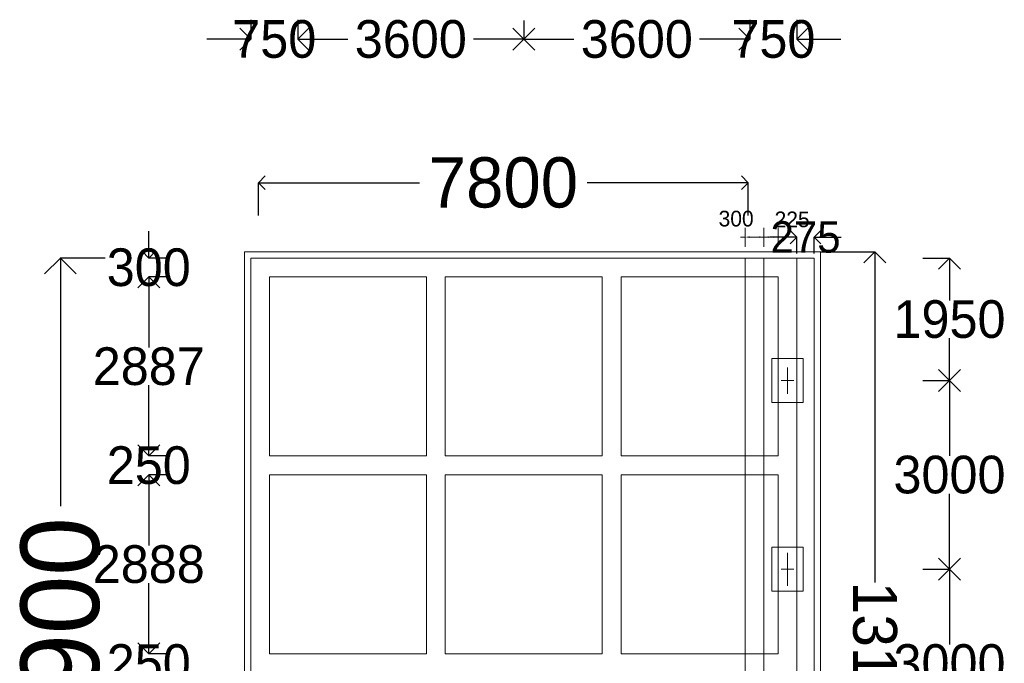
# Model space of a CAD drawing. Header units: millimetres. Extents: x -20950785 to 389010297, y -11535949 to 14056629.
# Tile 128 of 256: x 11707925 to 11723608, y -1739905 to -1729661. Entities that reach past the tile are written whole.
import ezdxf

# ---------------------------------------------------------------- set-up
doc = ezdxf.new("R2010")
doc.units = ezdxf.units.MM
doc.header["$LTSCALE"] = 60
doc.header["$MEASUREMENT"] = 0
doc.linetypes.add('DASHED2', pattern=[9.525, 6.35, -3.175])
doc.dimstyles.get("Standard").update_dxf_attribs({"dimtxt": 400, "dimasz": 215, "dimexe": 0.18, "dimexo": 0.0625, "dimgap": 0.09, "dimtad": 0, "dimtih": 1, "dimtoh": 1, "dimdec": 0, "dimzin": 4, "dimdsep": 46, "dimtxsty": 'Standard', "dimblk": 'OPEN90', "dimcen": 0, "dimadec": 0, "dimazin": 1, "dimtfac": 1, "dimtdec": 0, "dimtix": 1, "dimtofl": 0, "dimtmove": 0, "dimatfit": 3, "dimldrblk": 'OPEN30', "dimfxl": 1, "dimtolj": 1, "dimtzin": 0, "dimarcsym": 0})

# ---------------------------------------------------------------- blocks, each defined once
blk = doc.blocks.new('_Open90')
at = {"color": 0, "linetype": 'ByBlock', "lineweight": -2}
for p, q in [((-0.5, 0.5), (0, 0)), ((0, 0), (-1, 0)), ((0, 0), (-0.5, -0.5))]:
    blk.add_line(p, q, dxfattribs=at)
blk = doc.blocks.new('*D835')
at = {"color": 0, "linetype": 'Continuous', "lineweight": -2, "transparency": 16777216}
for p, q in [((11719555, -1729663), (11719555, -1729972)), ((11720305, -1729663), (11720305, -1729972)), ((11719205, -1729972), (11718855, -1729972)), ((11720655, -1729972), (11721005, -1729972))]:
    blk.add_line(p, q, dxfattribs=at)
at = {"layer": 'Defpoints', "color": 0, "linetype": 'Continuous', "lineweight": 9, "transparency": 16777216}
for p in [(11719555, -1729663), (11720305, -1729663), (11720305, -1729972)]:
    blk.add_point(p, dxfattribs=at)
at = {"color": 0, "linetype": 'Continuous', "lineweight": -2, "transparency": 16777216, "xscale": 350, "yscale": 350, "zscale": 350}
blk.add_blockref('_Open90', (11719555, -1729972), dxfattribs=at)
at = {"color": 0, "linetype": 'Continuous', "lineweight": -2, "transparency": 16777216, "xscale": 350, "yscale": 350, "zscale": 350, "rotation": 180}
blk.add_blockref('_Open90', (11720305, -1729972), dxfattribs=at)
at = {"color": 0, "linetype": 'Continuous', "lineweight": 9, "transparency": 16777216, "insert": (11719930, -1729972), "char_height": 400, "attachment_point": 5}
blk.add_mtext('\\A1;{\\H1.5x;750}', dxfattribs=at)
blk = doc.blocks.new('_Open30')
at = {"color": 0, "linetype": 'ByBlock', "lineweight": -2}
for p, q in [((-1, 0.268), (0, 0)), ((0, 0), (-1, -0.268)), ((0, 0), (-1, 0))]:
    blk.add_line(p, q, dxfattribs=at)
blk = doc.blocks.new('*D836')
at = {"color": 0, "linetype": 'Continuous', "lineweight": -2, "transparency": 16777216}
for p, q in [((11715955, -1729672), (11715955, -1729972)), ((11719555, -1729672), (11719555, -1729972)), ((11716305, -1729972), (11716754, -1729972)), ((11719205, -1729972), (11718755, -1729972))]:
    blk.add_line(p, q, dxfattribs=at)
at = {"layer": 'Defpoints', "color": 0, "linetype": 'Continuous', "lineweight": 9, "transparency": 16777216}
for p in [(11715955, -1729672), (11719555, -1729672), (11719555, -1729972)]:
    blk.add_point(p, dxfattribs=at)
at = {"color": 0, "linetype": 'Continuous', "lineweight": -2, "transparency": 16777216, "xscale": 350, "yscale": 350, "zscale": 350, "rotation": 180}
blk.add_blockref('_Open90', (11715955, -1729972), dxfattribs=at)
at = {"color": 0, "linetype": 'Continuous', "lineweight": -2, "transparency": 16777216, "xscale": 350, "yscale": 350, "zscale": 350}
blk.add_blockref('_Open90', (11719555, -1729972), dxfattribs=at)
at = {"color": 0, "linetype": 'Continuous', "lineweight": 9, "transparency": 16777216, "insert": (11717755, -1729972), "char_height": 400, "attachment_point": 5}
blk.add_mtext('\\A1;{\\H1.5x;3600}', dxfattribs=at)
blk = doc.blocks.new('*D837')
at = {"color": 0, "linetype": 'Continuous', "lineweight": -2, "transparency": 16777216}
for p, q in [((11712355, -1729672), (11712355, -1729972)), ((11715955, -1729672), (11715955, -1729972)), ((11712705, -1729972), (11713154, -1729972)), ((11715605, -1729972), (11715155, -1729972))]:
    blk.add_line(p, q, dxfattribs=at)
at = {"layer": 'Defpoints', "color": 0, "linetype": 'Continuous', "lineweight": 9, "transparency": 16777216}
for p in [(11712355, -1729672), (11715955, -1729672), (11715955, -1729972)]:
    blk.add_point(p, dxfattribs=at)
at = {"color": 0, "linetype": 'Continuous', "lineweight": -2, "transparency": 16777216, "xscale": 350, "yscale": 350, "zscale": 350, "rotation": 180}
blk.add_blockref('_Open90', (11712355, -1729972), dxfattribs=at)
at = {"color": 0, "linetype": 'Continuous', "lineweight": -2, "transparency": 16777216, "xscale": 350, "yscale": 350, "zscale": 350}
blk.add_blockref('_Open90', (11715955, -1729972), dxfattribs=at)
at = {"color": 0, "linetype": 'Continuous', "lineweight": 9, "transparency": 16777216, "insert": (11714155, -1729972), "char_height": 400, "attachment_point": 5}
blk.add_mtext('\\A1;{\\H1.5x;3600}', dxfattribs=at)
blk = doc.blocks.new('*D838')
at = {"color": 0, "linetype": 'Continuous', "lineweight": -2, "transparency": 16777216}
for p, q in [((11711605, -1729663), (11711605, -1729972)), ((11712355, -1729663), (11712355, -1729972)), ((11711255, -1729972), (11710905, -1729972)), ((11712705, -1729972), (11713055, -1729972))]:
    blk.add_line(p, q, dxfattribs=at)
at = {"layer": 'Defpoints', "color": 0, "linetype": 'Continuous', "lineweight": 9, "transparency": 16777216}
for p in [(11711605, -1729663), (11712355, -1729663), (11712355, -1729972)]:
    blk.add_point(p, dxfattribs=at)
at = {"color": 0, "linetype": 'Continuous', "lineweight": -2, "transparency": 16777216, "xscale": 350, "yscale": 350, "zscale": 350}
blk.add_blockref('_Open90', (11711605, -1729972), dxfattribs=at)
at = {"color": 0, "linetype": 'Continuous', "lineweight": -2, "transparency": 16777216, "xscale": 350, "yscale": 350, "zscale": 350, "rotation": 180}
blk.add_blockref('_Open90', (11712355, -1729972), dxfattribs=at)
at = {"color": 0, "linetype": 'Continuous', "lineweight": 9, "transparency": 16777216, "insert": (11711980, -1729972), "char_height": 400, "attachment_point": 5}
blk.add_mtext('\\A1;{\\H1.5x;750}', dxfattribs=at)
blk = doc.blocks.new('*D849')
at = {"color": 0, "lineweight": -2, "transparency": 16777216}
for p, q in [((11709288, -1733455), (11708572, -1733455)), ((11708573, -1733955), (11708573, -1737405)), ((11708573, -1745855), (11708573, -1742405)), ((11709288, -1746355), (11708572, -1746355))]:
    blk.add_line(p, q, dxfattribs=at)
at = {"layer": 'Defpoints', "color": 0, "lineweight": 9, "transparency": 16777216}
for p in [(11709288, -1733455), (11708573, -1746355), (11709288, -1746355)]:
    blk.add_point(p, dxfattribs=at)
at = {"color": 0, "lineweight": -2, "transparency": 16777216, "xscale": 500, "yscale": 500, "zscale": 500}
for p, rotation in [((11708573, -1733455), 90), ((11708573, -1746355), 270)]:
    blk.add_blockref('_Open90', p, dxfattribs=dict(at, rotation=rotation))
at = {"color": 0, "transparency": 16777216, "insert": (11708573, -1739905), "char_height": 1000, "attachment_point": 5, "rotation": 90}
blk.add_mtext('\\A1;{\\H1.25x;12900}', dxfattribs=at)
blk = doc.blocks.new('*D850')
at = {"color": 0, "linetype": 'Continuous', "lineweight": -2, "transparency": 16777216}
for p, q in [((11711730, -1732778), (11711730, -1732256)), ((11711945, -1732256), (11714296, -1732256)), ((11719315, -1732256), (11716963, -1732256)), ((11719530, -1732778), (11719530, -1732256))]:
    blk.add_line(p, q, dxfattribs=at)
at = {"layer": 'Defpoints', "color": 0, "linetype": 'Continuous', "lineweight": 9, "transparency": 16777216}
for p in [(11719530, -1732256), (11711730, -1732778), (11719530, -1732778)]:
    blk.add_point(p, dxfattribs=at)
at = {"color": 0, "linetype": 'Continuous', "lineweight": -2, "transparency": 16777216, "xscale": 215, "yscale": 215, "zscale": 215, "rotation": 180}
blk.add_blockref('_Open90', (11711730, -1732256), dxfattribs=at)
at = {"color": 0, "linetype": 'Continuous', "lineweight": -2, "transparency": 16777216, "xscale": 215, "yscale": 215, "zscale": 215}
blk.add_blockref('_Open90', (11719530, -1732256), dxfattribs=at)
at = {"color": 0, "linetype": 'Continuous', "lineweight": 9, "transparency": 16777216, "insert": (11715630, -1732256), "char_height": 400, "attachment_point": 5}
blk.add_mtext('\\A1;{\\H2x;7800}', dxfattribs=at)
blk = doc.blocks.new('*D851')
at = {"color": 0, "linetype": 'Continuous', "lineweight": -2, "transparency": 16777216}
for p, q in [((11709981, -1733240), (11709981, -1733025)), ((11710318, -1733455), (11709980, -1733455)), ((11710318, -1733755), (11709980, -1733755)), ((11709981, -1733970), (11709981, -1734185))]:
    blk.add_line(p, q, dxfattribs=at)
at = {"layer": 'Defpoints', "color": 0, "linetype": 'Continuous', "lineweight": 9, "transparency": 16777216}
for p in [(11710318, -1733455), (11709981, -1733755), (11710318, -1733755)]:
    blk.add_point(p, dxfattribs=at)
at = {"color": 0, "linetype": 'Continuous', "lineweight": -2, "transparency": 16777216, "xscale": 215, "yscale": 215, "zscale": 215}
for p, rotation in [((11709981, -1733455), 270), ((11709981, -1733755), 90)]:
    blk.add_blockref('_Open90', p, dxfattribs=dict(at, rotation=rotation))
at = {"color": 0, "linetype": 'Continuous', "lineweight": 9, "transparency": 16777216, "insert": (11709981, -1733605), "char_height": 400, "attachment_point": 5}
blk.add_mtext('\\A1;{\\H1.5x;300}', dxfattribs=at)
blk = doc.blocks.new('*D852')
at = {"color": 0, "linetype": 'Continuous', "lineweight": -2, "ltscale": 20, "transparency": 16777216}
for p, q in [((11710323, -1733755), (11709981, -1733755)), ((11709981, -1734105), (11709981, -1734880)), ((11709981, -1736255), (11709981, -1735480)), ((11710323, -1736605), (11709981, -1736605))]:
    blk.add_line(p, q, dxfattribs=at)
at = {"layer": 'Defpoints', "color": 0, "linetype": 'Continuous', "lineweight": 9, "ltscale": 20, "transparency": 16777216}
for p in [(11710323, -1733755), (11709981, -1736605), (11710323, -1736605)]:
    blk.add_point(p, dxfattribs=at)
at = {"color": 0, "linetype": 'Continuous', "lineweight": -2, "ltscale": 20, "transparency": 16777216, "xscale": 350, "yscale": 350, "zscale": 350}
for p, rotation in [((11709981, -1733755), 90), ((11709981, -1736605), 270)]:
    blk.add_blockref('_Open90', p, dxfattribs=dict(at, rotation=rotation))
at = {"color": 0, "linetype": 'Continuous', "lineweight": 9, "ltscale": 20, "transparency": 16777216, "insert": (11709981, -1735180), "char_height": 500, "attachment_point": 5}
blk.add_mtext('\\A1;{\\H1.2x;2887}', dxfattribs=at)
blk = doc.blocks.new('*D853')
at = {"color": 0, "linetype": 'Continuous', "lineweight": -2, "transparency": 16777216}
for p, q in [((11709981, -1736390), (11709981, -1736175)), ((11710318, -1736605), (11709981, -1736605)), ((11710318, -1736905), (11709981, -1736905)), ((11709981, -1737120), (11709981, -1737335))]:
    blk.add_line(p, q, dxfattribs=at)
at = {"layer": 'Defpoints', "color": 0, "linetype": 'Continuous', "lineweight": 9, "transparency": 16777216}
for p in [(11710318, -1736605), (11709981, -1736905), (11710318, -1736905)]:
    blk.add_point(p, dxfattribs=at)
at = {"color": 0, "linetype": 'Continuous', "lineweight": -2, "transparency": 16777216, "xscale": 215, "yscale": 215, "zscale": 215}
for p, rotation in [((11709981, -1736605), 270), ((11709981, -1736905), 90)]:
    blk.add_blockref('_Open90', p, dxfattribs=dict(at, rotation=rotation))
at = {"color": 0, "linetype": 'Continuous', "lineweight": 9, "transparency": 16777216, "insert": (11709981, -1736755), "char_height": 400, "attachment_point": 5}
blk.add_mtext('\\A1;{\\H1.5x;250}', dxfattribs=at)
blk = doc.blocks.new('*D854')
at = {"color": 0, "linetype": 'Continuous', "lineweight": -2, "ltscale": 20, "transparency": 16777216}
for p, q in [((11710323, -1736905), (11709981, -1736905)), ((11709981, -1737255), (11709981, -1738030)), ((11709981, -1739405), (11709981, -1738630)), ((11710323, -1739755), (11709981, -1739755))]:
    blk.add_line(p, q, dxfattribs=at)
at = {"layer": 'Defpoints', "color": 0, "linetype": 'Continuous', "lineweight": 9, "ltscale": 20, "transparency": 16777216}
for p in [(11710323, -1736905), (11709981, -1739755), (11710323, -1739755)]:
    blk.add_point(p, dxfattribs=at)
at = {"color": 0, "linetype": 'Continuous', "lineweight": -2, "ltscale": 20, "transparency": 16777216, "xscale": 350, "yscale": 350, "zscale": 350}
for p, rotation in [((11709981, -1736905), 90), ((11709981, -1739755), 270)]:
    blk.add_blockref('_Open90', p, dxfattribs=dict(at, rotation=rotation))
at = {"color": 0, "linetype": 'Continuous', "lineweight": 9, "ltscale": 20, "transparency": 16777216, "insert": (11709981, -1738330), "char_height": 500, "attachment_point": 5}
blk.add_mtext('\\A1;{\\H1.2x;2888}', dxfattribs=at)
blk = doc.blocks.new('*D855')
at = {"color": 0, "linetype": 'Continuous', "lineweight": -2, "transparency": 16777216}
for p, q in [((11709981, -1739540), (11709981, -1739325)), ((11710318, -1739755), (11709981, -1739755)), ((11710318, -1740055), (11709981, -1740055)), ((11709981, -1740270), (11709981, -1740485))]:
    blk.add_line(p, q, dxfattribs=at)
at = {"layer": 'Defpoints', "color": 0, "linetype": 'Continuous', "lineweight": 9, "transparency": 16777216}
for p in [(11710318, -1739755), (11709981, -1740055), (11710318, -1740055)]:
    blk.add_point(p, dxfattribs=at)
at = {"color": 0, "linetype": 'Continuous', "lineweight": -2, "transparency": 16777216, "xscale": 215, "yscale": 215, "zscale": 215}
for p, rotation in [((11709981, -1739755), 270), ((11709981, -1740055), 90)]:
    blk.add_blockref('_Open90', p, dxfattribs=dict(at, rotation=rotation))
at = {"color": 0, "linetype": 'Continuous', "lineweight": 9, "transparency": 16777216, "insert": (11709981, -1739905), "char_height": 400, "attachment_point": 5}
blk.add_mtext('\\A1;{\\H1.5x;250}', dxfattribs=at)
blk = doc.blocks.new('*D865')
at = {"color": 0, "linetype": 'Continuous', "lineweight": -2, "transparency": 16777216}
for p, q in [((11720090, -1733122), (11719875, -1733122)), ((11720305, -1733380), (11720305, -1733121)), ((11720580, -1733380), (11720580, -1733121)), ((11720795, -1733122), (11721010, -1733122))]:
    blk.add_line(p, q, dxfattribs=at)
at = {"layer": 'Defpoints', "color": 0, "linetype": 'Continuous', "lineweight": 9, "transparency": 16777216}
for p in [(11720580, -1733122), (11720305, -1733381), (11720580, -1733381)]:
    blk.add_point(p, dxfattribs=at)
at = {"color": 0, "linetype": 'Continuous', "lineweight": -2, "transparency": 16777216, "xscale": 215, "yscale": 215, "zscale": 215}
blk.add_blockref('_Open90', (11720305, -1733122), dxfattribs=at)
at = {"color": 0, "linetype": 'Continuous', "lineweight": -2, "transparency": 16777216, "xscale": 215, "yscale": 215, "zscale": 215, "rotation": 180}
blk.add_blockref('_Open90', (11720580, -1733122), dxfattribs=at)
at = {"color": 0, "linetype": 'Continuous', "lineweight": 9, "transparency": 16777216, "insert": (11720442, -1733122), "char_height": 400, "attachment_point": 5}
blk.add_mtext('\\A1;{\\H1.25x;275}', dxfattribs=at)
blk = doc.blocks.new('*D880')
at = {"color": 0, "linetype": 'Continuous', "lineweight": -2, "ltscale": 20, "transparency": 16777216}
for p, q in [((11722310, -1733455), (11722736, -1733455)), ((11722735, -1733805), (11722735, -1734130)), ((11722735, -1735055), (11722735, -1734730)), ((11722310, -1735405), (11722736, -1735405))]:
    blk.add_line(p, q, dxfattribs=at)
at = {"layer": 'Defpoints', "color": 0, "linetype": 'Continuous', "lineweight": 9, "ltscale": 20, "transparency": 16777216}
for p in [(11722310, -1733455), (11722735, -1733455), (11722310, -1735405)]:
    blk.add_point(p, dxfattribs=at)
at = {"color": 0, "linetype": 'Continuous', "lineweight": -2, "ltscale": 20, "transparency": 16777216, "xscale": 350, "yscale": 350, "zscale": 350}
for p, rotation in [((11722735, -1733455), 90), ((11722735, -1735405), 270)]:
    blk.add_blockref('_Open90', p, dxfattribs=dict(at, rotation=rotation))
at = {"color": 0, "linetype": 'Continuous', "lineweight": 9, "ltscale": 20, "transparency": 16777216, "insert": (11722735, -1734430), "char_height": 500, "attachment_point": 5}
blk.add_mtext('\\A1;{\\H1.2x;1950}', dxfattribs=at)
blk = doc.blocks.new('*D881')
at = {"color": 0, "linetype": 'Continuous', "lineweight": -2, "ltscale": 20, "transparency": 16777216}
for p, q in [((11722310, -1735405), (11722736, -1735405)), ((11722735, -1735755), (11722735, -1736605)), ((11722735, -1738055), (11722735, -1737205)), ((11722310, -1738405), (11722736, -1738405))]:
    blk.add_line(p, q, dxfattribs=at)
at = {"layer": 'Defpoints', "color": 0, "linetype": 'Continuous', "lineweight": 9, "ltscale": 20, "transparency": 16777216}
for p in [(11722310, -1735405), (11722310, -1738405), (11722735, -1738405)]:
    blk.add_point(p, dxfattribs=at)
at = {"color": 0, "linetype": 'Continuous', "lineweight": -2, "ltscale": 20, "transparency": 16777216, "xscale": 350, "yscale": 350, "zscale": 350}
for p, rotation in [((11722735, -1735405), 90), ((11722735, -1738405), 270)]:
    blk.add_blockref('_Open90', p, dxfattribs=dict(at, rotation=rotation))
at = {"color": 0, "linetype": 'Continuous', "lineweight": 9, "ltscale": 20, "transparency": 16777216, "insert": (11722735, -1736905), "char_height": 500, "attachment_point": 5}
blk.add_mtext('\\A1;{\\H1.2x;3000}', dxfattribs=at)
blk = doc.blocks.new('*D882')
at = {"color": 0, "linetype": 'Continuous', "lineweight": -2, "ltscale": 20, "transparency": 16777216}
for p, q in [((11722443, -1738405), (11722736, -1738405)), ((11722735, -1738755), (11722735, -1739605)), ((11722735, -1741055), (11722735, -1740205)), ((11722443, -1741405), (11722736, -1741405))]:
    blk.add_line(p, q, dxfattribs=at)
at = {"layer": 'Defpoints', "color": 0, "linetype": 'Continuous', "lineweight": 9, "ltscale": 20, "transparency": 16777216}
for p in [(11722443, -1738405), (11722443, -1741405), (11722735, -1741405)]:
    blk.add_point(p, dxfattribs=at)
at = {"color": 0, "linetype": 'Continuous', "lineweight": -2, "ltscale": 20, "transparency": 16777216, "xscale": 350, "yscale": 350, "zscale": 350}
for p, rotation in [((11722735, -1738405), 90), ((11722735, -1741405), 270)]:
    blk.add_blockref('_Open90', p, dxfattribs=dict(at, rotation=rotation))
at = {"color": 0, "linetype": 'Continuous', "lineweight": 9, "ltscale": 20, "transparency": 16777216, "insert": (11722735, -1739905), "char_height": 500, "attachment_point": 5}
blk.add_mtext('\\A1;{\\H1.2x;3000}', dxfattribs=at)
blk = doc.blocks.new('*D896')
at = {"color": 0, "linetype": 'Continuous', "lineweight": -2, "ltscale": 20, "transparency": 16777216}
for p, q in [((11720680, -1733355), (11721545, -1733355)), ((11721545, -1733705), (11721545, -1738621)), ((11721545, -1746105), (11721545, -1741188)), ((11720680, -1746455), (11721545, -1746455))]:
    blk.add_line(p, q, dxfattribs=at)
at = {"layer": 'Defpoints', "color": 0, "linetype": 'Continuous', "lineweight": 9, "ltscale": 20, "transparency": 16777216}
for p in [(11720680, -1733355), (11720680, -1746455), (11721545, -1746455)]:
    blk.add_point(p, dxfattribs=at)
at = {"color": 0, "linetype": 'Continuous', "lineweight": -2, "ltscale": 20, "transparency": 16777216, "xscale": 350, "yscale": 350, "zscale": 350}
for p, rotation in [((11721545, -1733355), 90), ((11721545, -1746455), 270)]:
    blk.add_blockref('_Open90', p, dxfattribs=dict(at, rotation=rotation))
at = {"color": 0, "linetype": 'Continuous', "lineweight": 9, "ltscale": 20, "transparency": 16777216, "insert": (11721545, -1739905), "char_height": 700, "attachment_point": 5, "rotation": 270}
blk.add_mtext('\\A1;13100', dxfattribs=at)

msp = doc.modelspace()

# ---------------------------------------------------------------- linework, layer by layer
at = {"color": 7, "linetype": 'Continuous', "lineweight": 9}
for p, q in [((11719479.52, -1733278.52), (11719479.52, -1732971.57)), ((11719779.52, -1733278.52), (11719779.52, -1732971.57)), ((11719779.52, -1733268.62), (11719779.52, -1732971.57)), ((11720004.52, -1733268.62), (11720004.52, -1732971.57)), ((11719479.52, -1733121.57), (11719404.52, -1733121.57)), ((11719704.52, -1733121.57), (11719554.52, -1733121.57)), ((11719729.52, -1733121.57), (11719929.52, -1733121.57)), ((11720004.52, -1733121.57), (11720079.52, -1733121.57)), ((11711604.52, -1733454.82), (11711604.52, -1739754.82)), ((11720304.52, -1733454.82), (11711604.52, -1733454.82)), ((11711879.52, -1733454.82), (11720579.52, -1733454.82)), ((11720304.52, -1746354.82), (11720304.52, -1733454.82)), ((11720304.52, -1733454.82), (11720579.52, -1733454.82)), ((11720579.52, -1733454.82), (11720579.52, -1746354.82)), ((11720579.52, -1733454.82), (11720579.52, -1746354.82)), ((11711904.52, -1736604.82), (11711904.52, -1733754.82)), ((11711904.52, -1733754.82), (11714404.52, -1733754.82)), ((11714404.52, -1736604.82), (11714404.52, -1733754.82)), ((11714704.52, -1736604.82), (11714704.52, -1733754.82)), ((11714704.52, -1733754.82), (11717204.52, -1733754.82)), ((11716904.52, -1733754.82), (11717204.52, -1733754.82)), ((11717204.52, -1736604.82), (11717204.52, -1733754.82)), ((11717504.52, -1736604.82), (11717504.52, -1733754.82)), ((11717504.52, -1733754.82), (11720004.52, -1733754.82)), ((11720004.52, -1736604.82), (11720004.52, -1733754.82)), ((11720257.44, -1735404.82), (11720051.59, -1735404.82)), ((11714404.52, -1736604.82), (11711904.52, -1736604.82)), ((11717204.52, -1736604.82), (11714704.52, -1736604.82)), ((11717204.52, -1736604.82), (11716904.52, -1736604.82)), ((11720004.52, -1736604.82), (11717504.52, -1736604.82)), ((11711904.52, -1739754.82), (11711904.52, -1736904.82)), ((11711904.52, -1736904.82), (11714404.52, -1736904.82)), ((11714404.52, -1739754.82), (11714404.52, -1736904.82)), ((11714704.52, -1739754.82), (11714704.52, -1736904.82)), ((11714704.52, -1736904.82), (11717204.52, -1736904.82)), ((11716904.52, -1736904.82), (11717204.52, -1736904.82)), ((11717204.52, -1739754.82), (11717204.52, -1736904.82)), ((11717504.52, -1739754.82), (11717504.52, -1736904.82)), ((11717504.52, -1736904.82), (11720004.52, -1736904.82)), ((11720004.52, -1739754.82), (11720004.52, -1736904.82)), ((11720004.52, -1739754.82), (11720004.52, -1736904.82)), ((11720257.45, -1738404.82), (11720051.59, -1738404.82)), ((11711604.52, -1740054.82), (11711604.52, -1739754.82)), ((11714404.52, -1739754.82), (11711904.52, -1739754.82)), ((11717204.52, -1739754.82), (11714704.52, -1739754.82)), ((11714704.52, -1739754.82), (11717204.52, -1739754.82)), ((11716904.52, -1739754.82), (11717204.52, -1739754.82)), ((11720004.52, -1739754.82), (11717504.52, -1739754.82)), ((11717504.52, -1739754.82), (11720004.52, -1739754.82)), ((11718454.52, -1739754.82), (11718454.52, -1739754.82))]:
    msp.add_line(p, q, dxfattribs=at)
at = {"color": 7, "linetype": 'DASHED2', "lineweight": 9, "ltscale": 1000}
for p, q in [((11711504.52, -1746454.82), (11711504.52, -1733354.82)), ((11711504.52, -1733354.82), (11720679.52, -1733354.82)), ((11720679.52, -1733354.82), (11720679.52, -1746454.82))]:
    msp.add_line(p, q, dxfattribs=at)
at = {"color": 7, "linetype": 'Continuous', "lineweight": 9, "ltscale": 1000}
for p, q in [((11719479.52, -1733454.82), (11719479.52, -1746354.82)), ((11719779.52, -1733454.82), (11719779.52, -1746354.82))]:
    msp.add_line(p, q, dxfattribs=at)
at = {"color": 7, "linetype": 'Continuous', "lineweight": 9, "ltscale": 20}
for p, q in [((11719904.52, -1735054.82), (11719904.52, -1735754.82)), ((11719904.52, -1735054.82), (11720404.52, -1735054.82)), ((11720404.52, -1735054.82), (11720404.52, -1735754.82)), ((11720154.52, -1735195.82), (11720154.52, -1735613.8)), ((11719904.52, -1735754.82), (11720404.52, -1735754.82)), ((11719904.52, -1738054.82), (11719904.52, -1738754.82)), ((11719904.52, -1738054.82), (11720404.52, -1738054.82)), ((11720404.52, -1738054.82), (11720404.52, -1738754.82)), ((11720154.52, -1738404.82), (11720154.52, -1738148.57)), ((11720154.52, -1738148.57), (11720154.52, -1738670.99)), ((11719904.52, -1738754.82), (11720404.52, -1738754.82))]:
    msp.add_line(p, q, dxfattribs=at)
at = {"color": 7, "linetype": 'Continuous', "lineweight": 9}
for points in [[(11719554.52, -1733109.07), (11719554.52, -1733134.07), (11719479.52, -1733121.57)], [(11719704.52, -1733109.07), (11719704.52, -1733134.07), (11719779.52, -1733121.57)], [(11719854.52, -1733109.07), (11719854.52, -1733134.07), (11719779.52, -1733121.57)], [(11719929.52, -1733109.07), (11719929.52, -1733134.07), (11720004.52, -1733121.57)]]:
    msp.add_solid(points, dxfattribs=at)

# ---------------------------------------------------------------- texts
at = {"color": 7, "linetype": 'Continuous', "lineweight": 9, "char_height": 250, "attachment_point": 5}
for s, insert in [('\\A1;300', (11719336.63, -1732828.7)), ('\\A1;225', (11720228.04, -1732841.16))]:
    msp.add_mtext(s, dxfattribs=dict(at, insert=insert))

# ---------------------------------------------------------------- dimensions: what is measured, and where the dimension line sits
at = {"color": 7, "linetype": 'Continuous', "lineweight": 9}
for base, p1, p2, text, picture, middle in [((11712354.52, -1729971.95), (11711604.52, -1729663.11), (11712354.52, -1729663.11), '{\\H1.5x;750}', '*D838', (11711979.52, -1729971.95)), ((11715954.52, -1729971.95), (11712354.52, -1729671.74), (11715954.52, -1729671.74), '{\\H1.5x;3600}', '*D837', (11714154.52, -1729971.95)), ((11719554.52, -1729971.95), (11715954.52, -1729671.74), (11719554.52, -1729671.74), '{\\H1.5x;3600}', '*D836', (11717754.52, -1729971.95)), ((11720304.52, -1729971.95), (11719554.52, -1729663.11), (11720304.52, -1729663.11), '{\\H1.5x;750}', '*D835', (11719929.52, -1729971.95))]:
    dim = msp.add_linear_dim(base=base, p1=p1, p2=p2, text=text, dimstyle='Standard', override={"dimasz": 350}, dxfattribs=at)
    dim.commit()
    dim.dimension.update_dxf_attribs({"geometry": picture, "text_midpoint": middle})
for base, p1, p2, text, picture, middle in [((11719529.52, -1732256.4), (11711729.52, -1732777.88), (11719529.52, -1732777.88), '{\\H2x;<>}', '*D850', (11715629.52, -1732256.4)), ((11720579.52, -1733121.57), (11720304.52, -1733380.5), (11720579.52, -1733380.5), '{\\H1.25x;<>}', '*D865', (11720442.02, -1733121.57))]:
    dim = msp.add_linear_dim(base=base, p1=p1, p2=p2, text=text, dimstyle='Standard', dxfattribs=at)
    dim.commit()
    dim.dimension.update_dxf_attribs({"geometry": picture, "text_midpoint": middle})
for base, p1, p2, text, picture, middle in [((11709980.57, -1733754.82), (11710317.61, -1733454.82), (11710317.61, -1733754.82), '{\\H1.5x;<>}', '*D851', (11709980.57, -1733604.82)), ((11709980.85, -1736904.82), (11710317.9, -1736604.82), (11710317.9, -1736904.82), '{\\H1.5x;250}', '*D853', (11709980.85, -1736754.82)), ((11709981.14, -1740054.82), (11710318.19, -1739754.82), (11710318.19, -1740054.82), '{\\H1.5x;250}', '*D855', (11709981.14, -1739904.82))]:
    dim = msp.add_linear_dim(base=base, p1=p1, p2=p2, angle=90, text=text, dimstyle='Standard', dxfattribs=at)
    dim.commit()
    dim.dimension.update_dxf_attribs({"geometry": picture, "text_midpoint": middle})
at = {"color": 7, "linetype": 'Continuous', "lineweight": 9, "ltscale": 20}
dim = msp.add_linear_dim(base=(11721545.12, -1746454.82), p1=(11720679.52, -1733354.82), p2=(11720679.52, -1746454.82), angle=90, dimstyle='Standard', override={"dimtxt": 700, "dimasz": 350}, dxfattribs=at)
dim.commit()
dim.dimension.update_dxf_attribs({"geometry": '*D896', "text_midpoint": (11721545.12, -1739904.82), "text_rotation": 270})
dim = msp.add_linear_dim(base=(11708572.5, -1746354.82), p1=(11709288.24, -1733454.82), p2=(11709288.24, -1746354.82), angle=90, text='{\\H1.25x;<>}', dimstyle='Standard', override={"dimtxt": 1000, "dimasz": 500, "dimfxl": 300})
dim.commit()
dim.dimension.update_dxf_attribs({"geometry": '*D849', "text_midpoint": (11708572.5, -1739904.82), "text_rotation": 90})
for base, p1, p2, text, picture, middle in [((11722735.39, -1733454.82), (11722310.39, -1735404.82), (11722310.39, -1733454.82), '{\\H1.2x;<>}', '*D880', (11722735.39, -1734429.82)), ((11709980.85, -1736604.82), (11710322.65, -1733754.82), (11710322.65, -1736604.82), '{\\H1.2x;2887}', '*D852', (11709980.85, -1735179.82)), ((11722735.39, -1738404.82), (11722310.39, -1735404.82), (11722310.39, -1738404.82), '{\\H1.2x;<>}', '*D881', (11722735.39, -1736904.82)), ((11709981.14, -1739754.82), (11710322.94, -1736904.82), (11710322.94, -1739754.82), '{\\H1.2x;2888}', '*D854', (11709981.14, -1738329.82)), ((11722735.39, -1741404.82), (11722443.18, -1738404.82), (11722443.18, -1741404.82), '{\\H1.2x;<>}', '*D882', (11722735.39, -1739904.82))]:
    dim = msp.add_linear_dim(base=base, p1=p1, p2=p2, angle=90, text=text, dimstyle='Standard', override={"dimtxt": 500, "dimasz": 350}, dxfattribs=at)
    dim.commit()
    dim.dimension.update_dxf_attribs({"geometry": picture, "text_midpoint": middle})

doc.saveas('drawing.dxf')
